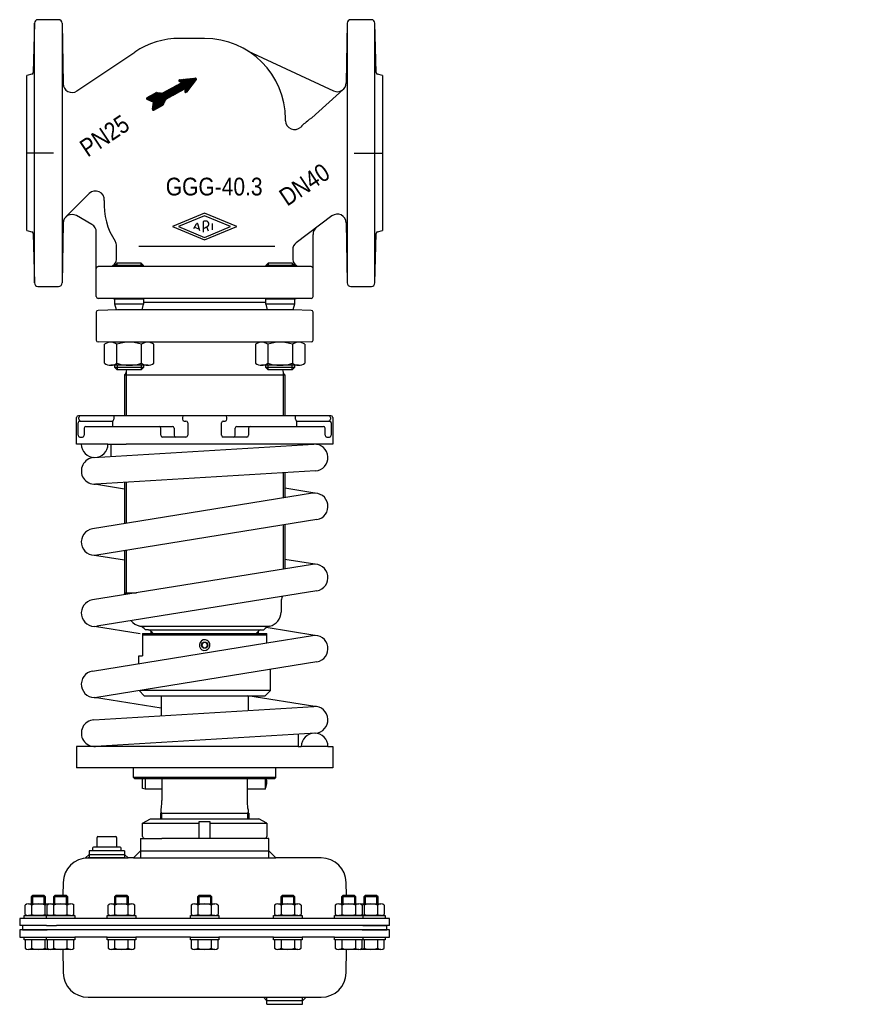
# Model space of a CAD drawing. Extents: x -477 to 0, y -168 to 386.
import ezdxf
from ezdxf.enums import TextEntityAlignment as Align

# ---------------------------------------------------------------- set-up
doc = ezdxf.new("R2010")
doc.units = 0
doc.layers.get('0').update_dxf_attribs({"linetype": 'CONTINUOUS'})

# ---------------------------------------------------------------- blocks, each defined once
blk = doc.blocks.new('*X0')
at = {"color": 7}
for p, q in [((-402.49, 335.45), (-388.84, 349.09)), ((-402.39, 335.26), (-388.21, 349.44)), ((-402.24, 335.13), (-387.58, 349.79)), ((-402.02, 335.07), (-386.95, 350.13)), ((-401.56, 335.25), (-386.33, 350.48)), ((-400.93, 335.59), (-383.97, 352.55)), ((-400.3, 335.94), (-383.66, 352.58)), ((-394.59, 341.36), (-383.34, 352.62)), ((-393.97, 341.71), (-383.03, 352.65)), ((-393.34, 342.05), (-382.71, 352.68)), ((-392.71, 342.4), (-382.4, 352.71)), ((-392.08, 342.75), (-382.08, 352.74)), ((-391.45, 343.09), (-381.77, 352.77)), ((-390.82, 343.44), (-381.45, 352.81)), ((-390.19, 343.79), (-381.14, 352.84)), ((-389.56, 344.13), (-380.82, 352.87)), ((-388.93, 344.48), (-380.51, 352.9)), ((-388.3, 344.83), (-380.19, 352.93)), ((-387.67, 345.17), (-379.88, 352.97)), ((-387.67, 351.68), (-387.12, 352.23)), ((-387.6, 351.47), (-386.8, 352.27)), ((-387.47, 351.32), (-386.49, 352.3)), ((-387.29, 351.21), (-386.17, 352.33)), ((-387.11, 351.11), (-385.86, 352.36)), ((-387.04, 345.52), (-379.57, 353)), ((-386.94, 351), (-385.54, 352.39)), ((-386.76, 350.89), (-385.23, 352.42)), ((-386.58, 350.79), (-384.91, 352.46)), ((-386.42, 345.86), (-379.25, 353.03)), ((-386.41, 350.68), (-384.6, 352.49)), ((-386.23, 350.58), (-384.29, 352.52)), ((-385.79, 346.21), (-378.94, 353.06)), ((-385.16, 346.56), (-378.62, 353.09)), ((-384.53, 346.9), (-378.31, 353.12)), ((-384.29, 346.01), (-377.8, 352.5)), ((-384.29, 345.72), (-378.57, 351.45)), ((-384.28, 346.3), (-377.81, 352.78)), ((-384.28, 345.46), (-379.6, 350.14)), ((-384.27, 346.88), (-378.07, 353.08)), ((-384.27, 346.59), (-377.91, 352.96)), ((-405.5, 341.21), (-403.27, 343.44)), ((-405.3, 341.12), (-402.64, 343.78)), ((-405.11, 341.03), (-402.01, 344.13)), ((-404.91, 340.95), (-401.38, 344.48)), ((-404.72, 340.86), (-400.75, 344.82)), ((-404.52, 340.77), (-400.27, 345.03)), ((-404.33, 340.68), (-400, 345.01)), ((-404.13, 340.59), (-399.74, 344.98)), ((-403.94, 340.51), (-399.48, 344.96)), ((-403.74, 340.42), (-399.22, 344.94)), ((-403.55, 340.33), (-398.96, 344.92)), ((-403.35, 340.24), (-398.7, 344.89)), ((-403.16, 340.15), (-398.44, 344.87)), ((-402.96, 340.07), (-398.18, 344.85)), ((-402.77, 339.98), (-397.92, 344.83)), ((-402.57, 339.89), (-397.66, 344.81)), ((-402.48, 335.74), (-389.47, 348.75)), ((-402.44, 336.06), (-390.1, 348.4)), ((-402.39, 336.39), (-390.73, 348.06)), ((-402.38, 339.8), (-397.4, 344.78)), ((-402.34, 336.72), (-391.36, 347.71)), ((-402.3, 337.05), (-391.99, 347.36)), ((-402.25, 337.38), (-392.62, 347.02)), ((-402.21, 337.71), (-393.25, 346.67)), ((-402.18, 339.71), (-397.13, 344.76)), ((-402.16, 338.04), (-393.88, 346.32)), ((-402.11, 338.37), (-394.5, 345.98)), ((-402.07, 338.7), (-395.13, 345.63)), ((-402.02, 339.03), (-395.76, 345.29)), ((-401.99, 339.63), (-396.87, 344.74)), ((-401.97, 339.36), (-396.39, 344.94)), ((-384.18, 345.27), (-380.63, 348.82)), ((-384.02, 345.15), (-381.66, 347.51)), ((-383.79, 345.09), (-382.69, 346.2)), ((-405.88, 341.68), (-405.16, 342.4)), ((-405.81, 341.46), (-404.53, 342.74)), ((-405.68, 341.31), (-403.9, 343.09)), ((-399.67, 336.28), (-394.96, 341)), ((-399.04, 336.63), (-395.27, 340.41)), ((-398.41, 336.98), (-395.57, 339.82)), ((-397.79, 337.32), (-395.88, 339.23)), ((-397.16, 337.67), (-396.19, 338.64))]:
    blk.add_line(p, q, dxfattribs=at)
blk = doc.blocks.new('DMA160', base_point=(-463.95, 652.16))
at = {"color": 7}
for p, q in [((-408.02, -65.97), (-403.65, -63.45)), ((-408.02, -73.45), (-408.02, -65.97)), ((-408.02, -65.97), (-376.15, -65.97)), ((-403.65, -63.45), (-342.65, -63.45)), ((-376.15, -64.95), (-370.15, -64.95)), ((-376.15, -74.45), (-376.15, -64.95)), ((-370.15, -64.95), (-370.15, -74.45)), ((-370.15, -65.97), (-338.28, -65.97)), ((-338.28, -65.97), (-342.65, -63.45)), ((-338.28, -65.97), (-338.28, -73.45)), ((-433.65, -79.45), (-433.65, -73.95)), ((-433.15, -73.45), (-423.15, -73.45)), ((-422.65, -73.95), (-422.65, -79.45)), ((-409.15, -74.45), (-409.15, -85.45)), ((-409.15, -74.45), (-407.02, -74.45)), ((-407.02, -74.45), (-397.2, -74.45)), ((-376.15, -74.45), (-397.2, -74.45)), ((-370.15, -74.45), (-376.15, -74.45)), ((-339.28, -74.45), (-370.15, -74.45)), ((-337.15, -74.45), (-339.28, -74.45)), ((-337.15, -85.45), (-337.15, -74.45)), ((-438.15, -81.45), (-438.15, -85.45)), ((-436.15, -81.45), (-438.15, -81.45)), ((-436.15, -79.95), (-436.15, -81.45)), ((-420.15, -81.45), (-436.15, -81.45)), ((-420.65, -79.45), (-435.65, -79.45)), ((-420.15, -81.45), (-420.15, -79.95)), ((-418.15, -81.45), (-420.15, -81.45)), ((-418.15, -81.45), (-418.15, -85.45)), ((-409.15, -81.45), (-413.15, -85.45)), ((-409.15, -81.45), (-337.15, -81.45)), ((-333.15, -85.45), (-337.15, -81.45)), ((-438.15, -83.45), (-440.15, -85.45)), ((-440.15, -85.45), (-438.15, -85.45)), ((-418.15, -85.45), (-438.73, -85.45)), ((-438.15, -83.45), (-418.15, -83.45)), ((-438.15, -85.45), (-418.15, -85.45)), ((-418.15, -83.45), (-416.15, -85.45)), ((-418.15, -85.45), (-416.15, -85.45)), ((-413.15, -85.45), (-416.15, -85.45)), ((-413.15, -85.45), (-409.15, -85.45)), ((-409.15, -85.45), (-337.15, -85.45)), ((-337.15, -85.45), (-333.15, -85.45)), ((-307.57, -85.45), (-333.15, -85.45)), ((-452.73, -99.21), (-452.85, -106.55)), ((-293.44, -106.55), (-293.57, -99.21)), ((-469.85, -106.55), (-470.65, -107.35)), ((-470.65, -107.35), (-470.65, -111.35)), ((-462.65, -107.35), (-470.65, -107.35)), ((-463.45, -106.55), (-469.85, -106.55)), ((-469.85, -111.35), (-469.85, -106.55)), ((-462.65, -107.35), (-463.45, -106.55)), ((-463.45, -111.35), (-463.45, -106.55)), ((-462.65, -111.35), (-462.65, -107.35)), ((-457.32, -106.55), (-458.12, -107.35)), ((-450.12, -107.35), (-458.12, -107.35)), ((-458.12, -107.35), (-458.12, -111.35)), ((-450.92, -106.55), (-457.32, -106.55)), ((-457.32, -111.35), (-457.32, -106.55)), ((-450.12, -107.35), (-450.92, -106.55)), ((-450.92, -111.35), (-450.92, -106.55)), ((-450.12, -111.35), (-450.12, -107.35)), ((-423.1, -106.55), (-423.9, -107.35)), ((-423.9, -107.35), (-423.9, -111.35)), ((-415.9, -107.35), (-423.9, -107.35)), ((-416.7, -106.55), (-423.1, -106.55)), ((-423.1, -111.35), (-423.1, -106.55)), ((-415.9, -107.35), (-416.7, -106.55)), ((-416.7, -111.35), (-416.7, -106.55)), ((-415.9, -111.35), (-415.9, -107.35)), ((-376.35, -106.55), (-377.15, -107.35)), ((-369.15, -107.35), (-377.15, -107.35)), ((-377.15, -107.35), (-377.15, -111.35)), ((-369.95, -106.55), (-376.35, -106.55)), ((-376.35, -106.55), (-376.35, -111.35)), ((-369.15, -107.35), (-369.95, -106.55)), ((-369.95, -106.55), (-369.95, -111.35)), ((-369.15, -111.35), (-369.15, -107.35)), ((-329.6, -106.55), (-330.4, -107.35)), ((-330.4, -107.35), (-330.4, -111.35)), ((-322.4, -107.35), (-330.4, -107.35)), ((-329.6, -106.55), (-329.6, -111.35)), ((-323.2, -106.55), (-329.6, -106.55)), ((-323.2, -106.55), (-323.2, -111.35)), ((-322.4, -107.35), (-323.2, -106.55)), ((-322.4, -111.35), (-322.4, -107.35)), ((-295.37, -106.55), (-296.17, -107.35)), ((-288.17, -107.35), (-296.17, -107.35)), ((-296.17, -107.35), (-296.17, -111.35)), ((-288.97, -106.55), (-295.37, -106.55)), ((-295.37, -106.55), (-295.37, -111.35)), ((-288.17, -107.35), (-288.97, -106.55)), ((-288.97, -106.55), (-288.97, -111.35)), ((-288.17, -111.35), (-288.17, -107.35)), ((-282.85, -106.55), (-283.65, -107.35)), ((-283.65, -107.35), (-283.65, -111.35)), ((-275.65, -107.35), (-283.65, -107.35)), ((-282.85, -106.55), (-282.85, -111.35)), ((-276.45, -106.55), (-282.85, -106.55)), ((-276.45, -106.55), (-276.45, -111.35)), ((-275.65, -107.35), (-276.45, -106.55)), ((-275.65, -111.35), (-275.65, -107.35)), ((-474.15, -117.18), (-474.15, -112.01)), ((-472.28, -111.35), (-470.65, -111.35)), ((-470.65, -111.35), (-469.85, -111.35)), ((-470.4, -117.18), (-470.4, -112.01)), ((-469.85, -111.35), (-463.45, -111.35)), ((-463.45, -111.35), (-462.65, -111.35)), ((-462.9, -117.18), (-462.9, -112.01)), ((-462.65, -111.35), (-461.02, -111.35)), ((-461.63, -117.18), (-461.63, -112.01)), ((-459.75, -111.35), (-458.12, -111.35)), ((-458.12, -111.35), (-457.32, -111.35)), ((-457.87, -117.18), (-457.87, -112.01)), ((-457.32, -111.35), (-450.92, -111.35)), ((-450.92, -111.35), (-450.12, -111.35)), ((-450.37, -117.18), (-450.37, -112.01)), ((-450.12, -111.35), (-448.49, -111.35)), ((-446.62, -117.18), (-446.62, -112.01)), ((-427.4, -117.18), (-427.4, -112.01)), ((-425.53, -111.35), (-423.9, -111.35)), ((-423.9, -111.35), (-423.1, -111.35)), ((-423.65, -117.18), (-423.65, -112.01)), ((-423.1, -111.35), (-416.7, -111.35)), ((-416.7, -111.35), (-415.9, -111.35)), ((-416.15, -117.18), (-416.15, -112.01)), ((-415.9, -111.35), (-414.27, -111.35)), ((-412.39, -117.18), (-412.39, -112.01)), ((-380.65, -112.01), (-380.65, -117.18)), ((-378.78, -111.35), (-377.15, -111.35)), ((-377.15, -111.35), (-376.35, -111.35)), ((-376.9, -112.01), (-376.9, -117.18)), ((-376.35, -111.35), (-369.95, -111.35)), ((-369.95, -111.35), (-369.15, -111.35)), ((-369.4, -112.01), (-369.4, -117.18)), ((-369.15, -111.35), (-367.52, -111.35)), ((-365.64, -112.01), (-365.64, -117.18)), ((-333.9, -112.01), (-333.9, -117.18)), ((-332.03, -111.35), (-330.4, -111.35)), ((-330.4, -111.35), (-329.6, -111.35)), ((-330.15, -112.01), (-330.15, -117.18)), ((-329.6, -111.35), (-323.2, -111.35)), ((-323.2, -111.35), (-322.4, -111.35)), ((-322.65, -112.01), (-322.65, -117.18)), ((-322.4, -111.35), (-320.77, -111.35)), ((-318.89, -112.01), (-318.89, -117.18)), ((-299.68, -112.01), (-299.68, -117.18)), ((-297.8, -111.35), (-296.17, -111.35)), ((-296.17, -111.35), (-295.37, -111.35)), ((-295.93, -112.01), (-295.93, -117.18)), ((-295.37, -111.35), (-288.97, -111.35)), ((-288.97, -111.35), (-288.17, -111.35)), ((-288.42, -112.01), (-288.42, -117.18)), ((-288.17, -111.35), (-286.55, -111.35)), ((-285.28, -111.35), (-283.65, -111.35)), ((-284.67, -112.01), (-284.67, -117.18)), ((-283.65, -111.35), (-282.85, -111.35)), ((-283.4, -112.01), (-283.4, -117.18)), ((-282.85, -111.35), (-276.45, -111.35)), ((-276.45, -111.35), (-275.65, -111.35)), ((-275.9, -112.01), (-275.9, -117.18)), ((-275.65, -111.35), (-274.02, -111.35)), ((-272.14, -112.01), (-272.14, -117.18)), ((-477.15, -119.45), (-477.15, -123.45)), ((-472.28, -119.45), (-477.15, -119.45)), ((-474.65, -119.45), (-474.65, -117.85)), ((-474.65, -117.85), (-474.15, -117.85)), ((-472.28, -119.45), (-474.65, -119.45)), ((-474.15, -117.85), (-462.12, -117.85)), ((-462.15, -117.85), (-472.28, -117.85)), ((-275.15, -119.44), (-472.28, -119.44)), ((-462.15, -119.45), (-472.28, -119.45)), ((-461.02, -117.85), (-462.15, -117.85)), ((-456.11, -117.85), (-462.15, -117.85)), ((-456.1, -119.45), (-462.15, -119.45)), ((-458.65, -119.45), (-462.15, -119.45)), ((-462.12, -119.45), (-462.12, -117.85)), ((-462.12, -117.85), (-461.63, -117.85)), ((-458.65, -119.45), (-462.12, -119.45)), ((-461.63, -117.85), (-459.14, -117.85)), ((-461.63, -117.85), (-458.65, -117.85)), ((-448.49, -117.85), (-459.75, -117.85)), ((-458.65, -117.85), (-456.11, -117.85)), ((-446.12, -119.45), (-458.65, -119.45)), ((-458.12, -117.85), (-458.12, -117.85)), ((-458.12, -119.45), (-458.12, -119.45)), ((-457.32, -117.85), (-457.32, -117.85)), ((-456.11, -117.85), (-450.12, -117.85)), ((-450.92, -117.85), (-450.92, -117.85)), ((-450.12, -117.85), (-449.92, -117.85)), ((-450.12, -117.85), (-450.12, -117.85)), ((-450.12, -119.45), (-450.12, -119.45)), ((-449.92, -117.85), (-446.62, -117.85)), ((-449.92, -117.85), (-446.12, -117.85)), ((-446.12, -117.85), (-446.12, -119.45)), ((-427.9, -119.45), (-427.9, -117.85)), ((-427.9, -117.85), (-427.4, -117.85)), ((-411.9, -119.45), (-427.9, -119.45)), ((-427.4, -117.85), (-415.9, -117.85)), ((-414.27, -117.85), (-425.53, -117.85)), ((-423.9, -117.85), (-423.9, -117.85)), ((-423.9, -119.45), (-423.9, -119.45)), ((-423.1, -117.85), (-423.1, -117.85)), ((-416.7, -117.85), (-416.7, -117.85)), ((-415.9, -117.85), (-415.7, -117.85)), ((-415.9, -117.85), (-415.9, -117.85)), ((-415.9, -119.45), (-415.9, -119.45)), ((-415.7, -117.85), (-412.39, -117.85)), ((-415.7, -117.85), (-411.9, -117.85)), ((-411.9, -117.85), (-411.9, -119.45)), ((-381.15, -119.45), (-381.15, -117.85)), ((-381.15, -117.85), (-377.35, -117.85)), ((-365.15, -119.45), (-381.15, -119.45)), ((-380.65, -117.85), (-377.35, -117.85)), ((-367.52, -117.85), (-378.78, -117.85)), ((-377.35, -117.85), (-377.15, -117.85)), ((-377.15, -117.85), (-365.64, -117.85)), ((-377.15, -117.85), (-377.15, -117.85)), ((-377.15, -119.45), (-377.15, -119.45)), ((-376.35, -117.85), (-376.35, -117.85)), ((-369.95, -117.85), (-369.95, -117.85)), ((-369.15, -117.85), (-369.15, -117.85)), ((-369.15, -119.45), (-369.15, -119.45)), ((-365.64, -117.85), (-365.15, -117.85)), ((-365.15, -117.85), (-365.15, -119.45)), ((-334.4, -119.45), (-334.4, -117.85)), ((-334.4, -117.85), (-330.6, -117.85)), ((-318.4, -119.45), (-334.4, -119.45)), ((-333.9, -117.85), (-330.6, -117.85)), ((-320.77, -117.85), (-332.03, -117.85)), ((-330.6, -117.85), (-330.4, -117.85)), ((-330.4, -117.85), (-318.89, -117.85)), ((-330.4, -117.85), (-330.4, -117.85)), ((-330.4, -119.45), (-330.4, -119.45)), ((-329.6, -117.85), (-329.6, -117.85)), ((-323.2, -117.85), (-323.2, -117.85)), ((-322.4, -117.85), (-322.4, -117.85)), ((-322.4, -119.45), (-322.4, -119.45)), ((-318.89, -117.85), (-318.4, -117.85)), ((-318.4, -117.85), (-318.4, -119.45)), ((-300.17, -119.45), (-300.17, -117.85)), ((-300.17, -117.85), (-296.37, -117.85)), ((-287.65, -119.45), (-300.17, -119.45)), ((-299.68, -117.85), (-296.37, -117.85)), ((-286.55, -117.85), (-297.8, -117.85)), ((-296.37, -117.85), (-296.17, -117.85)), ((-296.17, -117.85), (-287.65, -117.85)), ((-296.17, -117.85), (-296.17, -117.85)), ((-296.17, -119.45), (-296.17, -119.45)), ((-295.37, -117.85), (-295.37, -117.85)), ((-288.97, -117.85), (-288.97, -117.85)), ((-284.15, -117.85), (-288.17, -117.85)), ((-288.17, -117.85), (-288.17, -117.85)), ((-288.17, -119.45), (-288.17, -119.45)), ((-287.65, -117.85), (-287.53, -117.85)), ((-284.17, -119.45), (-287.65, -119.45)), ((-287.53, -117.85), (-284.67, -117.85)), ((-287.53, -117.85), (-287.15, -117.85)), ((-287.15, -117.85), (-284.67, -117.85)), ((-284.15, -117.85), (-285.28, -117.85)), ((-284.67, -117.85), (-284.17, -117.85)), ((-284.17, -117.85), (-272.14, -117.85)), ((-284.17, -117.85), (-284.17, -119.45)), ((-284.15, -119.45), (-284.17, -119.45)), ((-273.74, -117.83), (-284.15, -117.85)), ((-271.65, -119.45), (-284.15, -119.45)), ((-269.15, -119.44), (-275.15, -119.44)), ((-272.14, -117.85), (-271.65, -117.85)), ((-271.65, -117.85), (-271.65, -119.45)), ((-269.15, -123.44), (-269.15, -119.44)), ((-475.65, -123.45), (-477.15, -123.45)), ((-477.15, -125.95), (-477.15, -129.95)), ((-475.65, -125.95), (-477.15, -125.95)), ((-475.65, -123.45), (-475.65, -125.95)), ((-462.15, -123.45), (-475.65, -123.45)), ((-475.65, -125.95), (-461.65, -125.95)), ((-459.65, -125.95), (-475.65, -125.95)), ((-462.15, -123.45), (-456.52, -123.45)), ((-457.15, -125.95), (-459.65, -125.95)), ((-289.15, -125.95), (-457.15, -125.95)), ((-289.78, -123.45), (-456.52, -123.45)), ((-284.15, -123.45), (-289.78, -123.45)), ((-286.65, -125.95), (-289.15, -125.95)), ((-270.65, -125.95), (-286.65, -125.95)), ((-284.65, -125.95), (-270.65, -125.95)), ((-275.15, -123.44), (-284.15, -123.45)), ((-284.15, -123.45), (-270.65, -123.45)), ((-282.85, -123.45), (-282.85, -123.45)), ((-276.45, -123.44), (-276.45, -123.45)), ((-275.65, -123.45), (-275.65, -123.44)), ((-269.15, -123.44), (-275.15, -123.44)), ((-270.65, -125.95), (-270.65, -123.45)), ((-269.15, -125.95), (-270.65, -125.95)), ((-269.15, -129.95), (-269.15, -125.95)), ((-477.15, -129.95), (-462.15, -129.95)), ((-474.65, -129.95), (-462.15, -129.95)), ((-474.65, -131.55), (-474.65, -129.95)), ((-474.15, -131.55), (-474.65, -131.55)), ((-474.15, -131.55), (-474.15, -136.19)), ((-462.12, -131.55), (-474.15, -131.55)), ((-470.4, -136.19), (-470.4, -131.55)), ((-462.9, -136.19), (-462.9, -131.55)), ((-462.15, -129.95), (-456.1, -129.95)), ((-462.15, -129.95), (-458.65, -129.95)), ((-462.12, -129.95), (-458.65, -129.95)), ((-462.12, -131.55), (-462.12, -129.95)), ((-461.63, -131.55), (-462.12, -131.55)), ((-459.14, -131.55), (-461.63, -131.55)), ((-461.63, -131.55), (-461.63, -136.19)), ((-458.65, -131.55), (-461.63, -131.55)), ((-458.65, -129.95), (-446.12, -129.95)), ((-450.12, -131.55), (-458.65, -131.55)), ((-449.92, -131.55), (-458.65, -131.55)), ((-458.12, -129.95), (-458.12, -129.95)), ((-457.87, -136.19), (-457.87, -131.55)), ((-450.37, -136.19), (-450.37, -131.55)), ((-450.12, -129.95), (-450.12, -129.95)), ((-449.92, -131.55), (-450.12, -131.55)), ((-446.62, -131.55), (-449.92, -131.55)), ((-446.12, -131.55), (-449.92, -131.55)), ((-446.62, -136.19), (-446.62, -131.55)), ((-427.9, -129.95), (-446.12, -129.95)), ((-446.12, -129.95), (-446.12, -131.55)), ((-427.9, -129.95), (-411.9, -129.95)), ((-427.9, -131.55), (-427.9, -129.95)), ((-427.4, -131.55), (-427.9, -131.55)), ((-427.4, -131.55), (-427.4, -136.19)), ((-415.9, -131.55), (-427.4, -131.55)), ((-415.7, -131.55), (-427.4, -131.55)), ((-423.9, -129.95), (-423.9, -129.95)), ((-423.65, -136.19), (-423.65, -131.55)), ((-416.15, -136.19), (-416.15, -131.55)), ((-415.9, -129.95), (-415.9, -129.95)), ((-415.7, -131.55), (-415.9, -131.55)), ((-412.39, -131.55), (-415.7, -131.55)), ((-411.9, -131.55), (-415.7, -131.55)), ((-412.39, -136.19), (-412.39, -131.55)), ((-381.15, -129.95), (-411.9, -129.95)), ((-411.9, -129.95), (-411.9, -131.55)), ((-381.15, -129.95), (-365.15, -129.95)), ((-381.15, -131.55), (-381.15, -129.95)), ((-377.35, -131.55), (-381.15, -131.55)), ((-380.65, -131.55), (-380.65, -136.19)), ((-377.35, -131.55), (-380.65, -131.55)), ((-377.15, -131.55), (-377.35, -131.55)), ((-377.15, -129.95), (-377.15, -129.95)), ((-365.64, -131.55), (-377.15, -131.55)), ((-376.9, -131.55), (-376.9, -136.19)), ((-369.4, -131.55), (-369.4, -136.19)), ((-369.15, -129.95), (-369.15, -129.95)), ((-365.64, -136.19), (-365.64, -131.55)), ((-365.15, -131.55), (-365.64, -131.55)), ((-334.4, -129.95), (-365.15, -129.95)), ((-365.15, -129.95), (-365.15, -131.55)), ((-334.4, -129.95), (-318.4, -129.95)), ((-334.4, -131.55), (-334.4, -129.95)), ((-330.6, -131.55), (-334.4, -131.55)), ((-333.9, -131.55), (-333.9, -136.19)), ((-330.6, -131.55), (-333.9, -131.55)), ((-330.4, -131.55), (-330.6, -131.55)), ((-318.89, -131.55), (-330.6, -131.55)), ((-330.4, -129.95), (-330.4, -129.95)), ((-318.89, -131.55), (-330.4, -131.55)), ((-330.15, -131.55), (-330.15, -136.19)), ((-322.65, -131.55), (-322.65, -136.19)), ((-322.4, -129.95), (-322.4, -129.95)), ((-318.4, -131.55), (-318.89, -131.55)), ((-318.89, -136.19), (-318.89, -131.55)), ((-300.17, -129.95), (-318.4, -129.95)), ((-318.4, -129.95), (-318.4, -131.55)), ((-300.17, -129.95), (-287.65, -129.95)), ((-300.17, -131.55), (-300.17, -129.95)), ((-296.37, -131.55), (-300.17, -131.55)), ((-299.68, -131.55), (-299.68, -136.19)), ((-296.37, -131.55), (-299.68, -131.55)), ((-296.17, -131.55), (-296.37, -131.55)), ((-296.17, -129.95), (-296.17, -129.95)), ((-287.65, -131.55), (-296.17, -131.55)), ((-295.93, -131.55), (-295.93, -136.19)), ((-288.42, -131.55), (-288.42, -136.19)), ((-288.17, -129.95), (-288.17, -129.95)), ((-287.65, -129.95), (-284.17, -129.95)), ((-287.53, -131.55), (-287.65, -131.55)), ((-284.67, -131.55), (-287.53, -131.55)), ((-287.15, -131.55), (-287.53, -131.55)), ((-284.67, -131.55), (-287.15, -131.55)), ((-284.67, -136.19), (-284.67, -131.55)), ((-284.17, -131.55), (-284.67, -131.55)), ((-284.17, -129.95), (-284.17, -131.55)), ((-284.17, -129.95), (-284.15, -129.95)), ((-272.14, -131.55), (-284.17, -131.55)), ((-284.15, -129.95), (-271.65, -129.95)), ((-284.15, -129.95), (-269.15, -129.95)), ((-283.4, -131.55), (-283.4, -136.19)), ((-275.9, -131.55), (-275.9, -136.19)), ((-271.65, -131.55), (-272.14, -131.55)), ((-272.14, -136.19), (-272.14, -131.55)), ((-271.65, -129.95), (-271.65, -131.55)), ((-461.02, -136.85), (-472.28, -136.85)), ((-448.49, -136.85), (-459.75, -136.85)), ((-452.96, -136.79), (-452.73, -150.01)), ((-414.27, -136.85), (-425.53, -136.85)), ((-367.52, -136.85), (-378.78, -136.85)), ((-320.77, -136.85), (-332.03, -136.85)), ((-286.55, -136.85), (-297.8, -136.85)), ((-293.57, -150.01), (-293.34, -136.79)), ((-274.02, -136.85), (-285.28, -136.85)), ((-438.73, -163.77), (-340.15, -163.77)), ((-338.15, -165.77), (-340.15, -163.77)), ((-340.15, -163.77), (-338.15, -163.77)), ((-338.15, -163.77), (-318.15, -163.77)), ((-338.15, -167.77), (-338.15, -163.77)), ((-318.15, -165.77), (-338.15, -165.77)), ((-318.15, -163.77), (-316.15, -163.77)), ((-318.15, -167.77), (-318.15, -163.77)), ((-316.15, -163.77), (-318.15, -165.77)), ((-316.15, -163.77), (-307.57, -163.77)), ((-338.15, -167.77), (-318.15, -167.77))]:
    blk.add_line(p, q, dxfattribs=at)
for centre, radius, start, end in [((-433.15, -73.95), 0.5, 90, 180), ((-423.15, -73.95), 0.5, 0, 90), ((-407.02, -73.45), 1, 180, 270), ((-339.28, -73.45), 1, 270, 0), ((-435.65, -79.95), 0.5, 90, 180), ((-420.65, -79.95), 0.5, 0, 90), ((-438.73, -99.45), 14, 90, 179), ((-307.57, -99.45), 14, 1, 90), ((-472.28, -114.33), 2.99, 51.0528, 128.9472), ((-466.65, -122.29), 10.94, 69.9474, 110.0526), ((-461.02, -114.33), 2.99, 77.7343, 128.9472), ((-459.75, -114.33), 2.99, 51.0528, 128.9472), ((-454.12, -122.29), 10.94, 69.9474, 110.0526), ((-448.49, -114.33), 2.99, 51.0528, 128.9472), ((-425.53, -114.33), 2.99, 51.0528, 128.9472), ((-419.9, -122.29), 10.94, 69.9474, 110.0526), ((-414.27, -114.33), 2.99, 51.0528, 128.9472), ((-378.78, -114.33), 2.99, 51.0528, 128.9472), ((-373.15, -122.29), 10.94, 69.9474, 110.0526), ((-367.52, -114.33), 2.99, 51.0528, 128.9472), ((-332.03, -114.33), 2.99, 51.0528, 128.9472), ((-326.4, -122.29), 10.94, 69.9474, 110.0526), ((-320.77, -114.33), 2.99, 51.0528, 128.9472), ((-297.8, -114.33), 2.99, 51.0528, 128.9472), ((-292.17, -122.29), 10.94, 69.9474, 110.0526), ((-286.55, -114.33), 2.99, 51.0528, 128.9472), ((-285.28, -114.33), 2.99, 51.0528, 102.2657), ((-279.65, -122.29), 10.94, 69.9474, 110.0526), ((-274.02, -114.33), 2.99, 51.0528, 128.9472), ((-472.28, -114.86), 2.99, 231.0528, 308.9472), ((-466.65, -106.9), 10.94, 249.9474, 290.0526), ((-461.02, -114.86), 2.99, 231.0528, 282.2657), ((-459.75, -114.86), 2.99, 231.0528, 308.9472), ((-454.12, -106.9), 10.94, 249.9474, 290.0526), ((-448.49, -114.86), 2.99, 231.0528, 308.9472), ((-425.53, -114.86), 2.99, 231.0528, 308.9472), ((-419.9, -106.9), 10.94, 249.9474, 290.0526), ((-414.27, -114.86), 2.99, 231.0528, 308.9472), ((-378.78, -114.86), 2.99, 231.0528, 308.9472), ((-373.15, -106.9), 10.94, 249.9474, 290.0526), ((-367.52, -114.86), 2.99, 231.0528, 308.9472), ((-332.03, -114.86), 2.99, 231.0528, 308.9472), ((-326.4, -106.9), 10.94, 249.9474, 290.0526), ((-320.77, -114.86), 2.99, 231.0528, 308.9472), ((-297.8, -114.86), 2.99, 231.0528, 308.9472), ((-292.17, -106.9), 10.94, 249.9474, 290.0526), ((-286.55, -114.86), 2.99, 231.0528, 308.9472), ((-285.28, -114.86), 2.99, 257.7343, 308.9472), ((-279.65, -106.9), 10.94, 249.9474, 268.2442), ((-279.65, -106.9), 10.94, 271.8972, 290.0526), ((-274.02, -114.86), 2.99, 231.0528, 265.0561), ((-274.02, -114.86), 2.99, 274.9439, 275.3162), ((-274.02, -114.86), 2.99, 275.3162, 308.9472), ((-285.65, -125.95), 1, 359.9999999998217, 0), ((-472.28, -133.87), 2.99, 231.0528, 308.9472), ((-466.65, -125.91), 10.94, 249.9474, 290.0526), ((-461.02, -133.87), 2.99, 231.0528, 282.2657), ((-459.75, -133.87), 2.99, 231.0528, 308.9472), ((-454.12, -125.91), 10.94, 249.9474, 290.0526), ((-448.49, -133.87), 2.99, 231.0528, 308.9472), ((-425.53, -133.87), 2.99, 231.0528, 308.9472), ((-419.9, -125.91), 10.94, 249.9474, 290.0526), ((-414.27, -133.87), 2.99, 231.0528, 308.9472), ((-378.78, -133.87), 2.99, 231.0528, 308.9472), ((-373.15, -125.91), 10.94, 249.9474, 290.0526), ((-367.52, -133.87), 2.99, 231.0528, 308.9472), ((-332.03, -133.87), 2.99, 231.0528, 308.9472), ((-326.4, -125.91), 10.94, 249.9474, 290.0526), ((-320.77, -133.87), 2.99, 231.0528, 308.9472), ((-297.8, -133.87), 2.99, 231.0528, 308.9472), ((-292.17, -125.91), 10.94, 249.9474, 290.0526), ((-286.55, -133.87), 2.99, 231.0528, 308.9472), ((-285.28, -133.87), 2.99, 257.7343, 308.9472), ((-279.65, -125.91), 10.94, 249.9474, 290.0526), ((-274.02, -133.87), 2.99, 231.0528, 308.9472), ((-438.73, -149.77), 14, 181, 270), ((-307.57, -149.77), 14, 270, 359)]:
    blk.add_arc(centre, radius, start, end, dxfattribs=at)

msp = doc.modelspace()

# ---------------------------------------------------------------- linework, layer by layer
at = {"color": 7}
for p, q in [((-468.9, 384.05), (-469.63, 356.31)), ((-468.9, 237.94), (-468.9, 384.05)), ((-455.32, 385.99), (-466.9, 385.99)), ((-453.32, 384.03), (-452.72, 349.96)), ((-453.32, 384.03), (-453.32, 237.96)), ((-292.98, 384.03), (-293.56, 350.49)), ((-292.98, 384.03), (-292.98, 237.96)), ((-279.39, 385.99), (-290.98, 385.99)), ((-276.67, 356.31), (-277.39, 384.05)), ((-277.39, 237.94), (-277.39, 384.05)), ((-373.15, 375.49), (-387.15, 375.49)), ((-444.93, 345.9), (-412.49, 367.78)), ((-348.63, 368.32), (-300.68, 345.96)), ((-470.37, 355.37), (-473.15, 354.62)), ((-273.15, 354.62), (-275.93, 355.37)), ((-396.64, 344.8), (-386.19, 350.55)), ((-386.19, 350.55), (-387.43, 351.3)), ((-387.22, 352.22), (-378.33, 353.12)), ((-377.89, 352.32), (-383.4, 345.28)), ((-405.62, 342.14), (-400.5, 344.96)), ((-400.21, 345.02), (-396.92, 344.74)), ((-384.26, 347.05), (-394.71, 341.3)), ((-384.26, 347.05), (-384.3, 345.6)), ((-312.9, 330.86), (-295.22, 346.78)), ((-405.58, 341.25), (-401.94, 339.6)), ((-402.5, 335.64), (-401.94, 339.6)), ((-401.76, 335.13), (-396.64, 337.95)), ((-396.43, 338.16), (-394.91, 341.09)), ((-327.65, 329.17), (-327.65, 329.99)), ((-314.11, 329.96), (-312.9, 330.86)), ((-438.1, 288.2), (-451.27, 275.03)), ((-373.15, 277.13), (-391.15, 269.63)), ((-355.15, 269.63), (-373.15, 277.13)), ((-452.73, 271.49), (-453.32, 237.96)), ((-436.57, 270.82), (-445.23, 275.82)), ((-373.15, 275.73), (-387.77, 269.63)), ((-374.05, 272.16), (-374.05, 266.47)), ((-358.53, 269.63), (-373.15, 275.73)), ((-369.02, 271.46), (-369.02, 267.81)), ((-301.58, 275.65), (-321.66, 260.51)), ((-293.57, 271.74), (-292.98, 237.96)), ((-473.15, 267.37), (-470.37, 266.62)), ((-434.07, 230.24), (-434.07, 266.49)), ((-391.15, 269.63), (-373.15, 262.13)), ((-387.77, 269.63), (-373.15, 263.54)), ((-379.21, 268.61), (-377.71, 271.2)), ((-378.85, 269.24), (-376.13, 268.1)), ((-375.85, 267.22), (-377.08, 271.13)), ((-373.15, 262.13), (-355.15, 269.63)), ((-373.15, 263.54), (-358.53, 269.63)), ((-370.9, 267.02), (-371.93, 269.53)), ((-275.93, 266.62), (-273.15, 267.37)), ((-469.63, 265.68), (-468.9, 237.94)), ((-312.23, 230.24), (-312.23, 265.13)), ((-277.39, 237.94), (-276.67, 265.68)), ((-422.65, 251.3), (-422.65, 258.63)), ((-333.66, 258.51), (-410.17, 258.51)), ((-323.65, 256.52), (-323.65, 251.3)), ((-433.09, 247.13), (-426.54, 247.31)), ((-313.2, 247.13), (-433.09, 247.13)), ((-422.32, 249.05), (-423.57, 247.8)), ((-423.57, 247.8), (-423.57, 247.13)), ((-407.57, 247.8), (-423.57, 247.8)), ((-422.32, 247.13), (-422.32, 249.05)), ((-408.82, 249.05), (-422.32, 249.05)), ((-408.82, 247.13), (-408.82, 249.05)), ((-407.57, 247.8), (-408.82, 249.05)), ((-407.57, 247.13), (-407.57, 247.8)), ((-337.47, 249.05), (-338.72, 247.8)), ((-322.72, 247.8), (-338.72, 247.8)), ((-338.72, 247.8), (-338.72, 247.13)), ((-337.47, 249.05), (-337.47, 247.13)), ((-323.97, 249.05), (-337.47, 249.05)), ((-323.97, 249.05), (-323.97, 247.13)), ((-322.72, 247.8), (-323.97, 249.05)), ((-322.72, 247.13), (-322.72, 247.8)), ((-319.75, 247.31), (-313.2, 247.13)), ((-466.9, 235.99), (-455.32, 235.99)), ((-290.98, 235.99), (-279.39, 235.99)), ((-424.41, 229.01), (-433.09, 229.24)), ((-313.2, 229.24), (-433.09, 229.24)), ((-423.57, 229.05), (-423.53, 229.24)), ((-423.57, 229.05), (-407.57, 229.05)), ((-423.57, 226.05), (-423.57, 229.05)), ((-407.57, 229.05), (-407.62, 229.24)), ((-407.57, 229.05), (-407.57, 226.05)), ((-338.67, 229.24), (-338.72, 229.05)), ((-338.72, 226.05), (-338.72, 229.05)), ((-338.72, 229.05), (-322.72, 229.05)), ((-322.77, 229.24), (-322.72, 229.05)), ((-322.72, 229.05), (-322.72, 226.05)), ((-313.2, 229.24), (-321.89, 229.01)), ((-434.07, 221.53), (-434.07, 205.78)), ((-422.15, 222.81), (-433.09, 222.53)), ((-422.77, 222.81), (-423.57, 226.05)), ((-407.57, 226.05), (-423.57, 226.05)), ((-422.96, 223.49), (-422.97, 223.49)), ((-408.38, 222.81), (-422.15, 222.81)), ((-408.38, 222.81), (-407.57, 226.05)), ((-337.91, 222.81), (-408.38, 222.81)), ((-338.72, 226.99), (-407.57, 226.99)), ((-338.72, 226.05), (-337.91, 222.81)), ((-322.72, 226.05), (-338.72, 226.05)), ((-324.15, 222.81), (-337.91, 222.81)), ((-323.54, 222.8), (-324.15, 222.81)), ((-322.72, 226.05), (-323.54, 222.8)), ((-313.2, 222.53), (-323.54, 222.8)), ((-323.33, 223.49), (-323.33, 223.49)), ((-312.23, 205.78), (-312.23, 221.53)), ((-425.56, 204.65), (-433.08, 204.78)), ((-429.43, 192.88), (-429.43, 203.43)), ((-320.74, 204.65), (-425.56, 204.65)), ((-422.5, 192.88), (-422.5, 203.43)), ((-408.65, 192.88), (-408.65, 203.43)), ((-401.72, 192.88), (-401.72, 203.43)), ((-344.58, 203.43), (-344.58, 192.88)), ((-337.65, 203.43), (-337.65, 192.88)), ((-323.79, 203.43), (-323.79, 192.88)), ((-313.21, 204.78), (-320.74, 204.65)), ((-316.87, 203.43), (-316.87, 192.88)), ((-405.18, 191.65), (-425.97, 191.65)), ((-423.57, 190.3), (-423.57, 191.65)), ((-407.57, 190.3), (-423.57, 190.3)), ((-422.32, 189.05), (-423.57, 190.3)), ((-422.32, 191.65), (-422.32, 189.05)), ((-408.82, 189.05), (-422.32, 189.05)), ((-408.82, 191.65), (-408.82, 189.05)), ((-407.57, 190.3), (-408.82, 189.05)), ((-407.57, 191.65), (-407.57, 190.3)), ((-320.33, 191.65), (-341.11, 191.65)), ((-338.72, 190.3), (-338.72, 191.65)), ((-322.72, 190.3), (-338.72, 190.3)), ((-337.47, 189.05), (-338.72, 190.3)), ((-337.47, 189.05), (-337.47, 191.65)), ((-323.97, 189.05), (-337.47, 189.05)), ((-323.97, 189.05), (-323.97, 191.65)), ((-322.72, 190.3), (-323.97, 189.05)), ((-322.72, 191.65), (-322.72, 190.3)), ((-418.15, 186.18), (-418.15, 163.24)), ((-418.15, 186.18), (-328.15, 186.18)), ((-417.2, 187.86), (-417.2, 163.24)), ((-329.1, 187.86), (-329.1, 163.24)), ((-328.15, 186.2), (-328.15, 163.24)), ((-445.15, 147.24), (-445.15, 162.24)), ((-302.15, 163.24), (-444.15, 163.24)), ((-443.83, 161.24), (-443.83, 162.24)), ((-424.14, 163.24), (-424.14, 161.24)), ((-385.65, 162.24), (-385.65, 161.24)), ((-360.65, 161.24), (-360.65, 162.24)), ((-322.15, 161.24), (-322.15, 163.24)), ((-302.46, 162.24), (-302.46, 161.24)), ((-301.15, 162.24), (-301.15, 147.24)), ((-444.36, 152.24), (-444.36, 159.24)), ((-443.36, 160.24), (-425.14, 160.24)), ((-440.87, 156.24), (-440.87, 152.24)), ((-439.87, 157.24), (-391.32, 157.24)), ((-424.79, 157.24), (-424.79, 160.31)), ((-397.82, 152.24), (-397.82, 156.24)), ((-390.32, 156.24), (-390.32, 152.24)), ((-384.65, 160.24), (-383.65, 160.24)), ((-382.65, 159.24), (-382.65, 152.24)), ((-363.65, 152.24), (-363.65, 159.24)), ((-362.65, 160.24), (-361.65, 160.24)), ((-355.97, 152.24), (-355.97, 156.24)), ((-354.97, 157.24), (-306.42, 157.24)), ((-348.48, 156.24), (-348.48, 152.24)), ((-321.51, 160.31), (-321.51, 157.24)), ((-321.15, 160.24), (-302.78, 160.24)), ((-305.42, 152.24), (-305.42, 156.24)), ((-301.94, 159.24), (-301.94, 152.24)), ((-443.36, 151.24), (-441.87, 151.24)), ((-383.65, 151.24), (-396.82, 151.24)), ((-349.48, 151.24), (-362.65, 151.24)), ((-304.42, 151.24), (-302.94, 151.24)), ((-427.5, 147.24), (-445.15, 147.24)), ((-435.45, 139.73), (-311.75, 147.23)), ((-427.5, 147.24), (-417.2, 147.24)), ((-425.65, 140.32), (-425.65, 147.24)), ((-301.15, 147.24), (-417.2, 147.24)), ((-320.65, 146.69), (-320.65, 147.24)), ((-310.84, 132.26), (-434.54, 124.76)), ((-329.1, 131.15), (-329.1, 116.96)), ((-328.15, 131.21), (-328.15, 117.12)), ((-418.15, 122.02), (-435.01, 124.74)), ((-418.15, 125.75), (-418.15, 102.56)), ((-417.2, 125.81), (-417.2, 102.72)), ((-311.29, 119.74), (-328.15, 122.47)), ((-312.5, 119.65), (-436.2, 99.65)), ((-310.1, 104.84), (-433.8, 84.84)), ((-329.1, 101.77), (-329.1, 76.96)), ((-328.15, 101.92), (-328.15, 77.12)), ((-418.15, 82.02), (-435.01, 84.74)), ((-418.15, 87.37), (-418.15, 63.64)), ((-417.2, 87.52), (-417.2, 62.72)), ((-312.5, 79.65), (-436.2, 59.65)), ((-311.29, 79.74), (-328.15, 82.47)), ((-310.1, 64.84), (-433.8, 44.84)), ((-417.58, 62.66), (-418.15, 63.64)), ((-418.15, 63.64), (-411.47, 63.64)), ((-329.25, 61.74), (-329.48, 61.34)), ((-330.15, 58.84), (-330.15, 52.82)), ((-409.36, 40.6), (-435.01, 44.74)), ((-409.69, 44.97), (-336.61, 44.97)), ((-408.15, 40.81), (-338.15, 40.81)), ((-408.15, 40.81), (-408.15, 39.81)), ((-408.15, 39.81), (-408.15, 28.25)), ((-338.15, 39.81), (-408.15, 39.81)), ((-404.65, 42.81), (-406.47, 42.81)), ((-404.65, 42.81), (-341.65, 42.81)), ((-403.26, 41.87), (-402.2, 40.81)), ((-403.15, 40.81), (-403.15, 41.31)), ((-344.1, 40.81), (-343.04, 41.87)), ((-343.15, 41.31), (-343.15, 40.81)), ((-341.65, 42.81), (-339.82, 42.81)), ((-311.29, 39.74), (-338.53, 44.15)), ((-338.15, 39.81), (-338.15, 40.81)), ((-338.15, 35.5), (-338.15, 39.81)), ((-338.15, 35.5), (-312.5, 39.65)), ((-436.2, 19.65), (-338.15, 35.5)), ((-374.01, 35.75), (-374.88, 34.25)), ((-374.88, 34.25), (-374.01, 32.75)), ((-372.28, 35.75), (-374.01, 35.75)), ((-371.42, 34.25), (-372.28, 35.75)), ((-372.28, 32.75), (-371.42, 34.25)), ((-410.15, 28.25), (-408.15, 28.25)), ((-410.15, 23.86), (-410.15, 28.25)), ((-374.01, 32.75), (-372.28, 32.75)), ((-310.1, 24.84), (-433.8, 4.84)), ((-336.15, 8.81), (-336.15, 20.63)), ((-407.15, 5.81), (-410.02, 8.68)), ((-336.15, 8.81), (-409.22, 8.81)), ((-407.15, 5.81), (-339.15, 5.81)), ((-397.65, 5.81), (-397.65, -5.48)), ((-311.29, -0.26), (-348.83, 5.81)), ((-348.65, 5.81), (-348.65, -2.51)), ((-339.15, 5.81), (-336.15, 8.81)), ((-397.65, -1.3), (-435.01, 4.74)), ((-435.45, -7.77), (-311.75, -0.27)), ((-310.84, -15.24), (-434.54, -22.74)), ((-320.65, -15.84), (-320.65, -22.76)), ((-445.15, -22.76), (-445.15, -34.76)), ((-425.65, -22.76), (-445.15, -22.76)), ((-435.45, -22.74), (-435.23, -22.76)), ((-425.65, -22.2), (-425.65, -22.76)), ((-320.65, -22.76), (-425.65, -22.76)), ((-320.65, -22.76), (-318.8, -22.76)), ((-303.8, -22.76), (-318.8, -22.76)), ((-303.8, -22.76), (-301.15, -22.76)), ((-301.15, -22.76), (-301.15, -34.76)), ((-301.15, -34.76), (-445.15, -34.76)), ((-413.15, -40.26), (-413.15, -34.76)), ((-333.15, -40.26), (-333.15, -34.76)), ((-333.15, -40.26), (-413.15, -40.26)), ((-413.15, -40.26), (-412.65, -40.76)), ((-412.65, -40.76), (-408.15, -40.76)), ((-408.15, -46.33), (-408.15, -40.76)), ((-408.15, -40.76), (-406.55, -40.76)), ((-406.55, -40.76), (-406.55, -46.76)), ((-406.55, -40.76), (-339.15, -40.76)), ((-397.19, -40.76), (-397.19, -46.76)), ((-349.11, -46.76), (-349.11, -40.76)), ((-339.15, -40.76), (-339.15, -46.76)), ((-339.15, -40.76), (-338.39, -40.76)), ((-338.39, -40.76), (-333.65, -40.76)), ((-333.65, -40.76), (-333.15, -40.26)), ((-406.55, -46.76), (-408.15, -46.33)), ((-397.19, -46.76), (-406.55, -46.76)), ((-397.19, -46.76), (-397.19, -53.19)), ((-349.11, -53.19), (-349.11, -46.76)), ((-339.15, -46.76), (-349.11, -46.76)), ((-398.05, -60.19), (-398.05, -63.45)), ((-397.2, -60.19), (-398.05, -60.19)), ((-397.65, -60.19), (-397.65, -58.19)), ((-397.2, -60.19), (-397.65, -59.74)), ((-397.2, -63.45), (-397.2, -60.19)), ((-397.2, -60.19), (-349.1, -60.19)), ((-348.65, -59.74), (-349.1, -60.19)), ((-348.25, -60.19), (-349.1, -60.19)), ((-349.1, -60.19), (-349.1, -63.45)), ((-348.65, -58.19), (-348.65, -60.19)), ((-348.25, -60.19), (-348.25, -63.45))]:
    msp.add_line(p, q, dxfattribs=at)
at = {"color": 1}
for p, q in [((-473.15, 310.99), (-473.15, 354.62)), ((-273.15, 354.62), (-273.15, 310.99)), ((-473.15, 267.37), (-473.15, 310.99)), ((-458.07, 310.99), (-473.15, 310.99)), ((-289.04, 310.99), (-273.15, 310.99)), ((-273.15, 310.99), (-273.15, 267.37))]:
    msp.add_line(p, q, dxfattribs=at)
at = {"color": 7}
for points in [[(-397.65, -58.19, 0.014289), (-397.51, -57.62), (-397.44, -57.25, 0.019106), (-397.37, -56.49), (-397.35, -56.11, 0.000239), (-397.26, -54.55), (-397.23, -53.87), (-397.19, -53.19)], [(-348.65, -58.19, -0.014289), (-348.79, -57.62), (-348.86, -57.25, -0.019106), (-348.93, -56.49), (-348.95, -56.11, -0.000239), (-349.03, -54.55), (-349.07, -53.87), (-349.11, -53.19)]]:
    msp.add_lwpolyline(points, format="xyb", dxfattribs=at)
msp.add_circle((-373.15, 34.25), 1.73, dxfattribs=at)
for centre, radius, start, end in [((-466.9, 383.99), 2, 90, 178.5), ((-455.32, 383.99), 2, 1, 90), ((-290.98, 383.99), 2, 90, 179), ((-279.39, 383.99), 2, 1.5, 90), ((-387.15, 329.99), 45.5, 90, 123.8476), ((-373.15, 329.99), 45.5, 0, 90), ((-470.63, 356.33), 1, 285, 358.5), ((-275.67, 356.33), 1, 181.5, 255), ((-447.72, 350.05), 5, 181, 304), ((-387.17, 351.73), 0.5, 95.7744, 239.0052), ((-378.28, 352.62), 0.5, 321.8856, 95.7744), ((-298.56, 350.49), 5, 245, 0), ((-400.25, 344.53), 0.5, 85.1399, 118.83), ((-396.88, 345.24), 0.5, 265.1399, 298.83), ((-383.8, 345.59), 0.5, 178.6548, 321.8856), ((-405.38, 341.7), 0.5, 118.83, 245.6999), ((-396.88, 338.39), 0.5, 298.83, 332.5201), ((-394.47, 340.86), 0.5, 118.83, 152.5201), ((-402, 335.57), 0.5, 171.9601, 298.83), ((-322.65, 329.17), 5, 180, 315), ((-286.76, 293.28), 45.75, 126.7091, 135), ((-434.56, 284.66), 5, 356.4019, 135), ((-392.15, 281.99), 37.5, 176.4019, 213.3535), ((-447.73, 271.49), 5, 60, 180), ((-377.41, 271.03), 0.348, 17.4032, 149.9244), ((-373.48, 272.17), 0.567, 97.4953, 173.0051), ((-373.37, 272.16), 0.682, 173.0051, 179.6042), ((-372.96, 268.19), 4.58, 73.8978, 97.4827), ((-372.45, 271.14), 1.64, 327.5662, 62.4194), ((-298.57, 271.66), 5, 1, 127.0137), ((-470.63, 265.66), 1, 1.5, 75), ((-439.07, 266.49), 5, 0, 60), ((-375.42, 275.32), 6.76, 281.6451, 301.0281), ((-373.72, 272.5), 3.47, 301.0281, 319.8853), ((-307.23, 265.13), 5, 127.0137, 180), ((-275.67, 265.66), 1, 105, 178.5), ((-427.65, 258.63), 5, 0, 33.3535), ((-318.65, 256.52), 5, 127.0137, 180), ((-426.65, 251.3), 4, 271.5, 0), ((-319.65, 251.3), 4, 180, 268.5), ((-433.07, 246.14), 1, 91.5, 180), ((-313.23, 246.14), 1, 0, 88.5), ((-466.9, 237.99), 2, 181.5, 270), ((-455.32, 237.99), 2, 270, 359), ((-290.98, 237.99), 2, 181, 270), ((-279.39, 237.99), 2, 270, 358.5), ((-433.07, 230.24), 1, 180, 268.5), ((-424.43, 228.01), 1, 30.8619, 88.5), ((-321.86, 228.01), 1, 91.5, 149.1381), ((-313.23, 230.24), 1, 271.5, 0), ((-433.07, 221.53), 1, 91.5, 180), ((-313.23, 221.53), 1, 0, 88.5), ((-433.07, 205.78), 1, 180, 269), ((-313.23, 205.78), 1, 271, 0), ((-425.97, 199.14), 5.51, 51.0528, 128.9472), ((-415.57, 184.44), 20.21, 69.9474, 110.0526), ((-405.18, 199.14), 5.51, 51.0528, 128.9472), ((-341.11, 199.14), 5.51, 51.0528, 128.9472), ((-330.72, 184.44), 20.21, 69.9474, 110.0526), ((-320.33, 199.14), 5.51, 51.0528, 128.9472), ((-425.97, 197.16), 5.51, 231.0528, 308.9472), ((-415.57, 211.86), 20.21, 249.9474, 290.0526), ((-421.94, 189.46), 5, 319.247, 355.2848), ((-405.18, 197.16), 5.51, 231.0528, 308.9472), ((-341.11, 197.16), 5.51, 231.0528, 308.9472), ((-330.72, 211.86), 20.21, 249.9474, 290.0526), ((-324.36, 189.46), 5, 184.7152, 220.753), ((-320.33, 197.16), 5.51, 231.0528, 308.9472), ((-444.15, 162.24), 1, 90, 180), ((-442.83, 162.24), 1, 90, 180), ((-442.83, 161.24), 1, 180, 270), ((-425.14, 161.24), 1, 270, 0), ((-384.65, 162.24), 1, 90, 180), ((-384.65, 161.24), 1, 180, 270), ((-361.65, 162.24), 1, 0, 90), ((-361.65, 161.24), 1, 270, 0), ((-321.15, 161.24), 1, 180, 270), ((-303.46, 162.24), 1, 0, 90), ((-303.46, 161.24), 1, 270, 0), ((-302.15, 162.24), 1, 0, 90), ((-443.36, 159.24), 1, 90, 180), ((-439.87, 156.24), 1, 90, 180), ((-398.82, 156.24), 1, 0, 90), ((-391.32, 156.24), 1, 0, 90), ((-383.65, 159.24), 1, 0, 90), ((-362.65, 159.24), 1, 90, 180), ((-354.97, 156.24), 1, 90, 180), ((-347.48, 156.24), 1, 90, 180), ((-306.42, 156.24), 1, 0, 90), ((-302.86, 159.32), 0.922, 354.9229, 84.9229), ((-443.36, 152.24), 1, 180, 270), ((-441.87, 152.24), 1, 270, 0), ((-396.82, 152.24), 1, 180, 270), ((-389.32, 152.24), 1, 180, 270), ((-383.65, 152.24), 1, 270, 0), ((-362.65, 152.24), 1, 180, 270), ((-356.97, 152.24), 1, 270, 0), ((-349.48, 152.24), 1, 270, 0), ((-304.42, 152.24), 1, 180, 270), ((-302.94, 152.24), 1, 270, 0), ((-435, 147.24), 7.5, 180, 0), ((-311.3, 139.74), 7.5, 273.4696, 93.4696), ((-435, 132.24), 7.5, 93.4696, 273.4696), ((-311.3, 112.24), 7.5, 279.1842, 99.1842), ((-435, 92.24), 7.5, 99.1842, 279.1842), ((-311.3, 72.24), 7.5, 279.1842, 99.1842), ((-325.15, 58.84), 5, 150, 180), ((-435, 52.24), 7.5, 99.1842, 279.1842), ((-338.15, 52.82), 8, 281.0875, 0), ((-408.15, 52.82), 8, 217.4277, 258.9125), ((-410.65, 40.06), 5, 33.3488, 78.9125), ((-335.65, 40.06), 5, 101.0875, 146.6512), ((-404.65, 41.31), 1.5, 0, 90), ((-341.65, 41.31), 1.5, 90, 180), ((-311.3, 32.24), 7.5, 279.1842, 99.1842), ((-373.15, 34.25), 3, 105, 15), ((-373.15, 34.25), 3, 105, 15), ((-373.15, 34.25), 3, 15, 105), ((-435, 12.24), 7.5, 99.1842, 279.1842), ((-311.3, -7.76), 7.5, 273.4696, 93.4696), ((-435, -15.26), 7.5, 93.4696, 273.4696), ((-311.3, -22.76), 7.5, 0, 180), ((-346.65, -42.76), 8.5, 331.9275, 13.609)]:
    msp.add_arc(centre, radius, start, end, dxfattribs=at)

# ---------------------------------------------------------------- block references
for name, p in [('*X0', (0, 0)), ('DMA160', (-463.95, 652.16))]:
    msp.add_blockref(name, p)

# ---------------------------------------------------------------- texts
at = {"color": 7, "width": 0.88209}
for s, p in [('PN25', (-444.51, 316.68)), ('DN40', (-332.35, 289.06))]:
    msp.add_text(s, height=10, rotation=33.83, dxfattribs=at).set_placement(p, align=Align.TOP_LEFT)
msp.add_text('GGG-40.3', height=10, dxfattribs=at).set_placement((-340.6, 287.13), align=Align.RIGHT)

doc.saveas('drawing.dxf')
